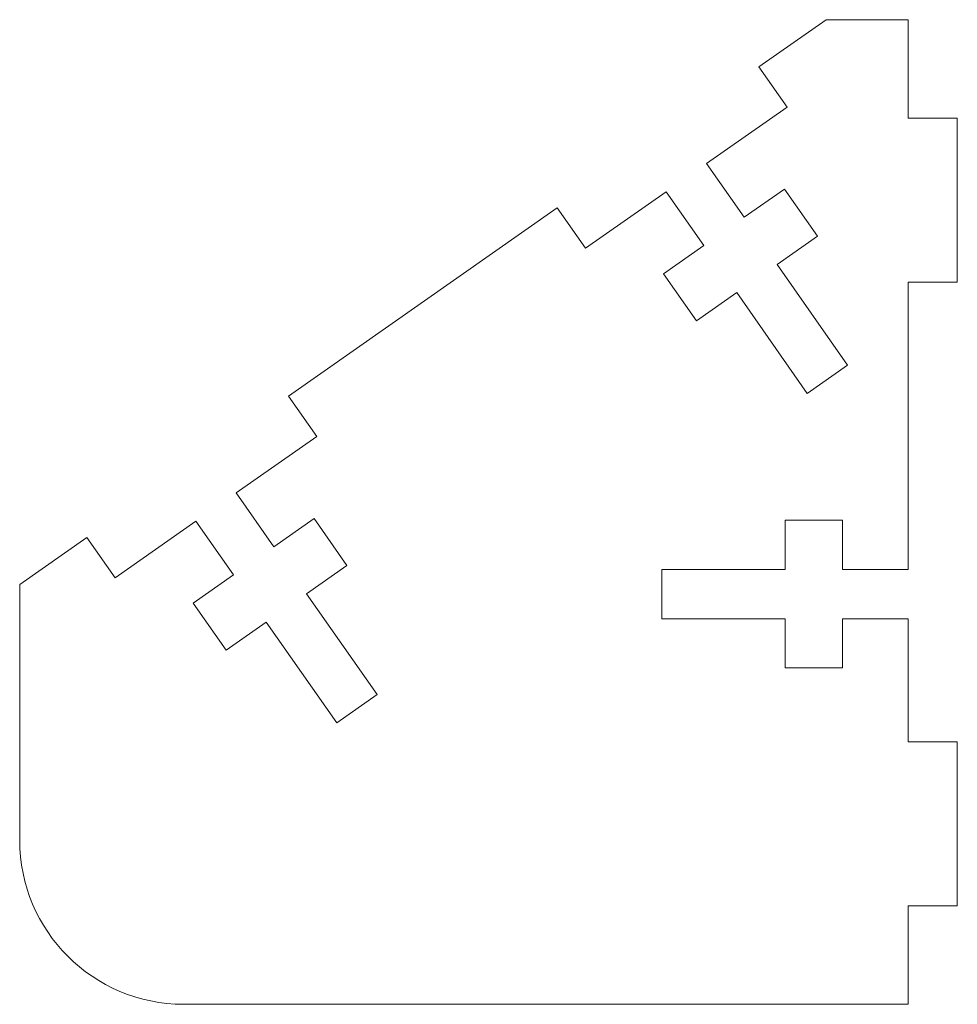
# Model space of a CAD drawing. Header units: millimetres. Extents: x -54.1 to 3, y 0 to 60.
import ezdxf

# ---------------------------------------------------------------- set-up
doc = ezdxf.new("R2010")
doc.units = ezdxf.units.MM

msp = doc.modelspace()

# ---------------------------------------------------------------- linework, layer by layer
at = {"color": 7, "linetype": 'Continuous', "lineweight": 15}
for p, q in [((-5, 60), (-9.096, 57.132)), ((0, 60), (-5, 60)), ((0, 54), (0, 60)), ((-9.096, 57.132), (-7.375, 54.675)), ((-7.375, 54.675), (-12.29, 51.233)), ((3, 54), (0, 54)), ((3, 44), (3, 54)), ((-12.29, 51.233), (-9.996, 47.957)), ((-14.747, 49.512), (-19.662, 46.071)), ((-12.453, 46.236), (-14.747, 49.512)), ((-9.996, 47.957), (-7.538, 49.677)), ((-7.538, 49.677), (-5.531, 46.81)), ((-21.383, 48.528), (-37.766, 37.057)), ((-19.662, 46.071), (-21.383, 48.528)), ((-5.531, 46.81), (-7.988, 45.09)), ((-14.911, 44.515), (-12.453, 46.236)), ((-7.988, 45.09), (-3.686, 38.946)), ((-12.903, 41.648), (-14.911, 44.515)), ((0, 26.5), (0, 44)), ((0, 44), (3, 44)), ((-10.446, 43.369), (-12.903, 41.648)), ((-6.144, 37.225), (-10.446, 43.369)), ((-3.686, 38.946), (-6.144, 37.225)), ((-37.766, 37.057), (-36.045, 34.599)), ((-36.045, 34.599), (-40.96, 31.158)), ((-40.96, 31.158), (-38.666, 27.881)), ((-43.418, 29.437), (-48.333, 25.996)), ((-41.123, 26.161), (-43.418, 29.437)), ((-38.666, 27.881), (-36.209, 29.602)), ((-36.209, 29.602), (-34.201, 26.735)), ((-7.5, 26.5), (-7.5, 29.5)), ((-7.5, 29.5), (-4, 29.5)), ((-4, 29.5), (-4, 26.5)), ((-50.053, 28.453), (-54.149, 25.585)), ((-48.333, 25.996), (-50.053, 28.453)), ((-34.201, 26.735), (-36.658, 25.014)), ((-15, 23.5), (-15, 26.5)), ((-15, 26.5), (-7.5, 26.5)), ((-4, 26.5), (0, 26.5)), ((-43.581, 24.44), (-41.123, 26.161)), ((-54.149, 25.585), (-54.149, 10)), ((-36.658, 25.014), (-32.357, 18.871)), ((-41.573, 21.573), (-43.581, 24.44)), ((-7.5, 23.5), (-15, 23.5)), ((-7.5, 20.5), (-7.5, 23.5)), ((0, 23.5), (-4, 23.5)), ((-4, 23.5), (-4, 20.5)), ((0, 16), (0, 23.5)), ((-39.116, 23.294), (-41.573, 21.573)), ((-34.814, 17.15), (-39.116, 23.294)), ((-4, 20.5), (-7.5, 20.5)), ((-32.357, 18.871), (-34.814, 17.15)), ((3, 16), (0, 16)), ((3, 6), (3, 16)), ((0, 0), (0, 6)), ((0, 6), (3, 6)), ((-44.149, 0), (0, 0))]:
    msp.add_line(p, q, dxfattribs=at)
msp.add_arc((-44.149, 10), 10, 180, 270, dxfattribs=at)

doc.saveas('drawing.dxf')
